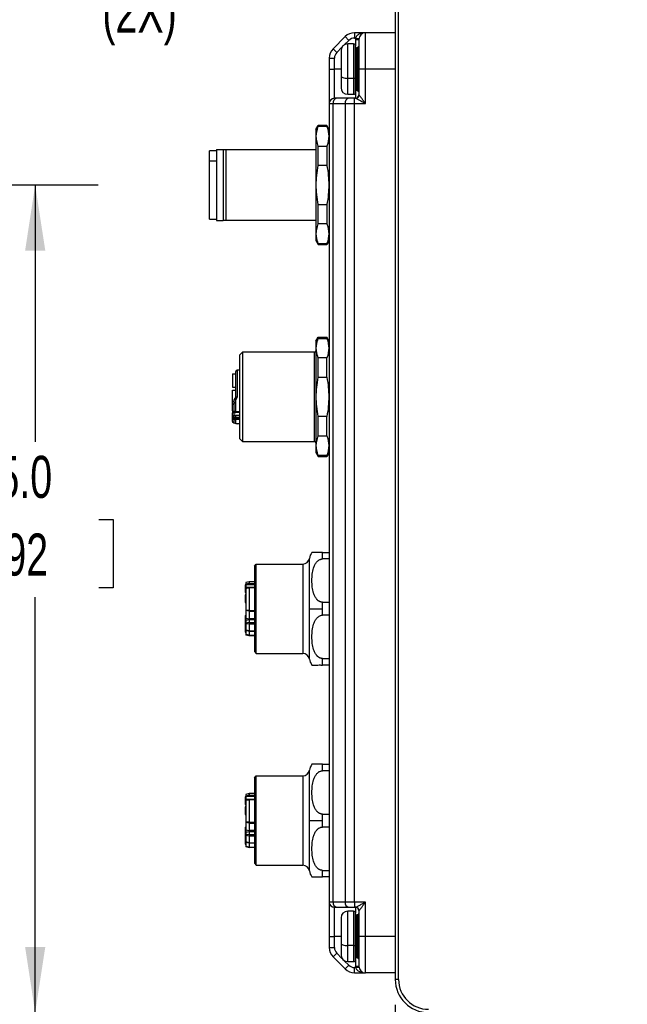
# Model space of a CAD drawing. Header units: millimetres. Extents: x 0 to 838, y 0 to 648.
# Tile 40 of 63: x 478 to 570, y 133 to 282. Entities that reach past the tile are written whole.
import ezdxf

# ---------------------------------------------------------------- set-up
doc = ezdxf.new("R2010")
doc.units = ezdxf.units.MM
doc.header["$LTSCALE"] = 3
doc.layers.add('DIMENSIONS', color=140, linetype='Continuous', lineweight=25)
doc.styles.add('SLDTEXTSTYLE0', font='TXT', dxfattribs={"width": 0.7})
doc.dimstyles.new('SLDDIMSTYLE0', dxfattribs={"dimtxt": 6.474023, "dimasz": 9.906, "dimexe": 0, "dimexo": 0.0625, "dimgap": 1.618506, "dimtad": 0, "dimtih": 1, "dimtoh": 1, "dimdec": 1, "dimrnd": 1e-09, "dimzin": 4, "dimdsep": 46, "dimtxsty": 'SLDTEXTSTYLE0', "dimsah": 1, "dimcen": 0.09, "dimadec": 0, "dimazin": 1, "dimtfac": 1, "dimtdec": 1, "dimtofl": 0, "dimtmove": 0, "dimatfit": 3, "dimfxl": 0, "dimfrac": 2, "dimtolj": 1, "dimtzin": 12, "dimarcsym": 0})
doc.dimstyles.new('SLDDIMSTYLE1', dxfattribs={"dimtxt": 6.474023, "dimasz": 9.906, "dimexe": 0, "dimexo": 0.0625, "dimgap": 1.618506, "dimtad": 0, "dimtih": 1, "dimtoh": 1, "dimdec": 1, "dimrnd": 1e-09, "dimzin": 4, "dimdsep": 46, "dimtxsty": 'SLDTEXTSTYLE0', "dimsah": 1, "dimcen": 0.09, "dimadec": 0, "dimazin": 1, "dimtfac": 1, "dimtdec": 1, "dimtmove": 0, "dimatfit": 0, "dimfxl": 0, "dimfrac": 2, "dimtolj": 1, "dimtzin": 12, "dimarcsym": 0})
doc.dimstyles.new('SLDDIMSTYLE6', dxfattribs={"dimtxt": 6.474023, "dimasz": 9.906, "dimexe": 0, "dimexo": 0.0625, "dimgap": 1.618506, "dimtad": 0, "dimtih": 1, "dimtoh": 1, "dimdec": 1, "dimrnd": 1e-09, "dimzin": 12, "dimdsep": 46, "dimtxsty": 'SLDTEXTSTYLE0', "dimsah": 1, "dimcen": 0, "dimadec": 0, "dimazin": 3, "dimtfac": 1, "dimtdec": 1, "dimtofl": 0, "dimtmove": 0, "dimatfit": 3, "dimfxl": 0, "dimfrac": 2, "dimtolj": 1, "dimtzin": 12, "dimarcsym": 0})

# ---------------------------------------------------------------- blocks, each defined once
blk = doc.blocks.new('_D_13')
at = {"layer": 'DIMENSIONS'}
for p, q in [((376.25, 256.67), (489.59, 256.67)), ((480.06, 256.67), (480.06, 217.86)), ((470.45, 206.12), (468.27, 206.12)), ((468.27, 206.12), (468.27, 195.84)), ((489.68, 206.12), (491.86, 206.12)), ((491.86, 206.12), (491.86, 195.84)), ((468.27, 195.84), (470.45, 195.84)), ((491.86, 195.84), (489.68, 195.84)), ((480.06, 131.67), (480.06, 194.39)), ((384.81, 131.67), (489.59, 131.67))]:
    blk.add_line(p, q, dxfattribs=at)
for points in [[(480.06, 256.67), (478.54, 246.76), (481.59, 246.76)], [(480.06, 131.67), (481.59, 141.57), (478.54, 141.57)]]:
    blk.add_solid(points, dxfattribs=at)
at = {"layer": 'DIMENSIONS', "char_height": 6.35, "attachment_point": 1, "style": 'SLDTEXTSTYLE0'}
for s, insert in [('125.0', (467.75, 215.76)), ('4.92', (470.45, 204.02))]:
    blk.add_mtext(s, dxfattribs=dict(at, insert=insert))
blk = doc.blocks.new('_D_17')
at = {"layer": 'DIMENSIONS'}
for p, q in [((490.03, 320.43), (487.86, 320.43)), ((487.86, 320.43), (487.86, 310.14)), ((509.27, 320.43), (511.45, 320.43)), ((511.45, 320.43), (511.45, 310.14)), ((487.86, 310.14), (490.03, 310.14)), ((511.45, 310.14), (509.27, 310.14)), ((529.76, 300.74), (522.97, 300.74)), ((542.96, 293.12), (529.76, 300.74))]:
    blk.add_line(p, q, dxfattribs=at)
blk.add_solid([(542.96, 293.12), (535.15, 299.39), (533.62, 296.75)], dxfattribs=at)
at = {"layer": 'DIMENSIONS', "char_height": 6.35, "attachment_point": 1, "style": 'SLDTEXTSTYLE0'}
for s, insert in [('%%c', (487.84, 330.07)), ('5.8', (497.61, 330.07)), ('0.23', (490.03, 318.33)), ('FOR M5', (483.19, 306.59)), ('SCREWS', (481.1, 296.3)), ('(2X)', (490.22, 286.01))]:
    blk.add_mtext(s, dxfattribs=dict(at, insert=insert))
blk = doc.blocks.new('_D_18')
at = {"layer": 'DIMENSIONS'}
for p, q in [((534.47, 132.86), (534.47, 94.66)), ((550.47, 112), (550.47, 94.66)), ((490.03, 104.19), (487.86, 104.19)), ((487.86, 104.19), (487.86, 93.9)), ((509.27, 104.19), (511.45, 104.19)), ((511.45, 104.19), (511.45, 93.9)), ((534.47, 104.19), (518.04, 104.19)), ((550.47, 104.19), (569.52, 104.19)), ((487.86, 93.9), (490.03, 93.9)), ((511.45, 93.9), (509.27, 93.9))]:
    blk.add_line(p, q, dxfattribs=at)
for points in [[(534.47, 104.19), (524.57, 105.71), (524.57, 102.66)], [(550.47, 104.19), (560.38, 102.66), (560.38, 105.71)]]:
    blk.add_solid(points, dxfattribs=at)
at = {"layer": 'DIMENSIONS', "char_height": 6.35, "attachment_point": 1, "style": 'SLDTEXTSTYLE0'}
for s, insert in [('16.0', (490.03, 113.82)), ('0.63', (490.03, 102.08))]:
    blk.add_mtext(s, dxfattribs=dict(at, insert=insert))

msp = doc.modelspace()

# ---------------------------------------------------------------- linework, layer by layer
for p, q in [((534.474732, 330.165646), (534.474732, 136.665646)), ((534.974732, 136.665646), (534.974732, 330.165646)), ((528.303159, 279.665646), (528.303159, 278.865646)), ((529.974732, 279.665646), (528.303159, 279.665646)), ((529.974732, 274.165646), (529.974732, 279.665646)), ((534.474732, 279.665646), (529.974732, 279.665646)), ((526.888946, 279.079859), (525.060518, 277.251432)), ((526.7685, 277.828043), (527.454631, 278.514174)), ((526.888946, 279.079859), (527.454631, 278.514174)), ((528.303159, 278.865646), (528.488125, 278.865646)), ((528.474732, 278.665646), (528.974732, 278.665646)), ((528.474732, 278.665646), (528.474732, 277.665646)), ((528.488125, 278.865646), (528.983661, 278.798979)), ((528.974732, 278.665646), (528.974732, 274.165646)), ((525.060518, 277.251432), (525.626204, 276.685747)), ((525.626204, 276.685747), (526.412334, 277.471877)), ((526.274732, 276.965646), (526.274732, 273.143189)), ((528.174732, 277.965646), (527.274732, 277.965646)), ((527.274732, 272.778026), (527.274732, 277.965646)), ((528.174732, 277.965646), (528.174732, 272.778026)), ((528.474732, 272.887575), (528.474732, 277.665646)), ((528.774732, 277.415646), (528.674732, 277.415646)), ((528.674732, 274.165646), (528.674732, 277.415646)), ((528.774732, 277.415646), (528.774732, 274.165646)), ((524.474732, 275.837218), (525.274732, 275.837218)), ((524.474732, 275.837218), (524.474732, 274.165646)), ((525.274732, 274.165646), (525.274732, 275.837218)), ((524.474732, 274.165646), (525.274732, 274.165646)), ((524.474732, 274.165646), (524.474732, 268.965646)), ((525.274732, 269.765646), (525.274732, 274.165646)), ((526.274732, 274.165646), (525.274732, 274.165646)), ((528.674732, 274.165646), (528.474732, 274.165646)), ((528.674732, 274.165646), (528.774732, 274.165646)), ((528.674732, 270.915646), (528.674732, 274.165646)), ((528.974732, 274.165646), (528.774732, 274.165646)), ((528.774732, 274.165646), (528.774732, 270.915646)), ((528.974732, 274.165646), (528.974732, 270.265646)), ((529.974732, 274.165646), (528.974732, 274.165646)), ((529.974732, 268.965646), (529.974732, 274.165646)), ((534.474732, 274.165646), (529.974732, 274.165646)), ((526.274732, 273.143189), (526.274732, 271.365646)), ((528.174732, 272.778026), (527.274732, 272.778026)), ((527.274732, 270.365646), (527.274732, 272.778026)), ((528.174732, 272.778026), (528.174732, 270.365646)), ((528.474732, 270.665646), (528.474732, 272.887575)), ((528.674732, 270.915646), (528.774732, 270.915646)), ((525.626204, 269.765646), (525.274732, 269.765646)), ((527.454631, 269.765646), (525.626204, 269.765646)), ((527.274732, 270.365646), (528.174732, 270.365646)), ((528.303159, 269.765646), (527.454631, 269.765646)), ((528.303159, 268.965646), (528.303159, 269.765646)), ((528.488125, 269.765646), (528.303159, 269.765646)), ((528.474732, 270.665646), (528.474732, 269.765646)), ((528.983661, 270.265646), (528.974732, 270.265646)), ((524.474732, 268.965646), (525.060518, 268.965646)), ((524.474732, 268.965646), (524.474732, 148.365646)), ((525.060518, 268.965646), (526.888946, 268.965646)), ((525.060518, 148.365646), (525.060518, 268.965646)), ((526.888946, 268.965646), (528.303159, 268.965646)), ((526.888946, 268.965646), (526.888946, 148.365646)), ((528.303159, 268.965646), (529.974732, 268.965646)), ((528.303159, 148.365646), (528.303159, 268.965646)), ((522.474732, 265.065646), (522.821142, 265.665646)), ((522.474732, 265.065646), (522.474732, 248.265646)), ((524.128322, 265.665646), (522.821142, 265.665646)), ((522.821142, 265.505881), (522.821142, 265.665646)), ((524.128322, 265.505881), (522.821142, 265.505881)), ((524.128322, 265.665646), (524.128322, 265.505881)), ((524.474732, 265.065646), (524.128322, 265.665646)), ((507.474732, 261.815646), (506.374732, 261.815646)), ((506.374732, 260.307245), (506.374732, 261.815646)), ((507.474732, 262.015646), (508.474732, 262.015646)), ((507.474732, 262.015646), (507.474732, 251.315646)), ((508.474732, 262.015646), (508.474732, 251.315646)), ((508.85001, 262.015646), (508.85001, 251.315646)), ((508.85001, 262.015646), (522.474732, 262.015646)), ((522.821142, 259.623685), (522.821142, 262.547842)), ((522.821142, 262.547842), (524.128322, 262.547842)), ((524.128322, 262.547842), (524.128322, 259.623685)), ((506.374732, 260.307245), (507.474732, 260.307245)), ((506.374732, 251.515646), (506.374732, 260.307245)), ((524.128322, 259.623685), (522.821142, 259.623685)), ((522.821142, 253.707606), (524.128322, 253.707606)), ((522.821142, 250.78345), (522.821142, 253.707606)), ((524.128322, 253.707606), (524.128322, 250.78345)), ((506.374732, 251.515646), (507.474732, 251.515646)), ((507.474732, 251.315646), (508.474732, 251.315646)), ((522.474732, 251.315646), (508.85001, 251.315646)), ((524.128322, 250.78345), (522.821142, 250.78345)), ((522.474732, 248.265646), (522.821142, 247.665646)), ((522.821142, 247.665646), (522.821142, 247.82541)), ((522.821142, 247.82541), (524.128322, 247.82541)), ((522.821142, 247.665646), (524.128322, 247.665646)), ((524.474732, 248.265646), (524.128322, 247.665646)), ((524.128322, 247.82541), (524.128322, 247.665646)), ((522.474732, 233.065646), (522.821142, 233.665646)), ((522.821142, 233.505881), (522.821142, 233.665646)), ((522.821142, 233.665646), (524.128322, 233.665646)), ((522.821142, 233.505881), (524.128322, 233.505881)), ((524.128322, 233.505881), (524.128322, 233.665646)), ((524.474732, 233.065646), (524.128322, 233.665646)), ((522.474732, 233.065646), (522.474732, 216.265646)), ((511.374732, 231.415646), (510.974732, 231.015646)), ((510.974732, 224.665646), (510.974732, 231.015646)), ((522.274732, 231.415646), (511.374732, 231.415646)), ((511.374732, 231.415646), (511.374732, 224.665646)), ((522.274732, 224.665646), (522.274732, 231.415646)), ((522.821142, 227.623685), (522.821142, 230.547842)), ((524.128322, 230.547842), (522.821142, 230.547842)), ((524.128322, 227.623685), (524.128322, 230.547842)), ((509.874732, 228.155072), (510.374732, 228.155072)), ((509.874732, 228.155072), (509.874732, 226.155072)), ((510.374732, 224.665639), (510.374732, 228.515646)), ((510.574732, 228.715646), (510.574732, 224.665646)), ((510.974732, 228.715646), (510.574732, 228.715646)), ((522.821142, 227.623685), (524.128322, 227.623685)), ((509.874732, 226.155072), (510.374732, 226.155072)), ((509.874732, 225.655072), (510.374732, 225.655072)), ((509.874732, 223.655072), (509.874732, 225.655072)), ((510.374732, 224.665646), (510.574732, 224.665646)), ((510.574732, 224.665646), (510.574732, 224.61598)), ((510.974732, 218.315646), (510.974732, 224.665646)), ((511.374732, 224.665646), (511.374732, 217.915646)), ((522.274732, 217.915646), (522.274732, 224.665646)), ((509.874732, 223.655072), (509.878117, 223.655072)), ((509.874732, 223.618432), (509.976301, 223.618432)), ((509.874732, 222.568391), (509.874732, 223.618432)), ((510.074732, 223.564031), (510.074732, 222.459443)), ((510.374732, 222.459443), (510.374732, 224.1952)), ((509.874732, 222.568391), (509.874732, 222.235642)), ((509.874732, 221.695797), (509.874732, 222.235642)), ((509.874732, 221.43702), (509.874732, 221.695797)), ((509.933311, 221.53702), (509.933311, 221.795797)), ((510.374732, 222.459443), (510.074732, 222.459443)), ((510.074732, 222.459443), (510.074732, 222.369485)), ((510.074732, 222.369485), (510.074732, 222.368391)), ((510.974732, 222.369485), (510.074732, 222.369485)), ((510.074732, 222.368391), (510.974732, 222.368391)), ((510.074732, 222.242102), (510.074732, 221.837218)), ((510.374732, 222.242102), (510.074732, 222.242102)), ((510.374732, 221.837218), (510.074732, 221.837218)), ((510.074732, 221.837218), (510.074732, 221.578441)), ((510.374732, 222.459443), (510.974732, 222.459443)), ((510.374732, 222.242102), (510.374732, 222.368391)), ((510.374732, 221.578441), (510.374732, 221.837218)), ((510.974732, 221.837218), (510.374732, 221.837218)), ((522.821142, 218.78345), (522.821142, 221.707606)), ((524.128322, 221.707606), (522.821142, 221.707606)), ((524.128322, 218.78345), (524.128322, 221.707606)), ((509.874732, 220.960805), (509.874732, 221.43702)), ((510.074732, 221.578441), (510.374732, 221.578441)), ((510.074732, 221.578441), (510.074732, 221.416126)), ((510.074732, 221.416126), (510.074732, 221.269299)), ((510.074732, 221.416126), (510.974732, 221.416126)), ((510.074732, 221.269299), (510.374732, 221.269299)), ((510.074732, 221.269299), (510.074732, 220.768346)), ((510.374732, 221.578441), (510.974732, 221.578441)), ((510.974732, 221.269299), (510.374732, 221.269299)), ((510.574732, 220.61595), (510.574732, 220.615646)), ((510.974732, 220.615646), (510.574732, 220.615646)), ((522.821142, 218.78345), (524.128322, 218.78345)), ((510.974732, 218.315646), (511.374732, 217.915646)), ((511.374732, 217.915646), (522.274732, 217.915646)), ((522.474732, 216.265646), (522.821142, 215.665646)), ((522.821142, 215.665646), (522.821142, 215.82541)), ((524.128322, 215.82541), (522.821142, 215.82541)), ((522.821142, 215.665646), (524.128322, 215.665646)), ((524.474732, 216.265646), (524.128322, 215.665646)), ((524.128322, 215.665646), (524.128322, 215.82541)), ((523.474732, 200.183672), (523.474732, 201.165646)), ((523.474732, 201.165646), (524.474732, 201.165646)), ((513.174732, 199.115646), (513.474732, 199.415646)), ((513.474732, 199.415646), (520.508674, 199.415646)), ((513.474732, 185.915646), (513.474732, 199.415646)), ((520.508674, 199.415646), (520.508674, 185.915646)), ((521.49736, 192.665646), (521.49736, 200.265646)), ((524.474732, 200.183672), (523.474732, 200.183672)), ((513.174732, 199.115646), (513.174732, 186.215646)), ((512.374732, 196.740646), (511.874732, 196.606671)), ((511.874732, 196.606671), (511.874732, 196.330488)), ((511.952154, 196.348852), (511.874732, 196.330488)), ((511.874732, 196.330488), (511.874732, 195.924215)), ((511.952154, 196.348852), (513.174732, 196.348852)), ((512.374732, 196.740646), (512.374732, 196.490428)), ((513.174732, 196.740646), (512.374732, 196.740646)), ((512.374732, 196.490428), (513.174732, 196.490428)), ((511.874732, 196.278686), (511.774732, 196.278686)), ((511.774732, 196.278686), (511.774732, 196.067451)), ((511.874732, 196.067451), (511.774732, 196.067451)), ((511.774732, 196.067451), (511.774732, 195.86853)), ((511.874732, 195.86853), (511.774732, 195.86853)), ((511.774732, 195.86853), (511.774732, 195.692882)), ((511.874732, 195.692882), (511.774732, 195.692882)), ((511.774732, 195.692882), (511.774732, 195.516968)), ((511.874732, 195.516968), (511.774732, 195.516968)), ((511.774732, 195.516968), (511.774732, 195.317749)), ((511.774732, 195.317749), (511.874732, 195.317749)), ((511.774732, 195.317749), (511.774732, 195.106961)), ((511.774732, 195.106961), (511.874732, 195.106961)), ((511.874732, 195.924215), (511.874732, 195.763336)), ((511.874732, 195.924215), (513.174732, 195.924215)), ((511.874732, 195.763336), (512.040684, 195.795)), ((511.874732, 195.763336), (511.874732, 192.428426)), ((512.374732, 195.801236), (512.374732, 192.420362)), ((513.174732, 195.801236), (512.374732, 195.801236)), ((513.174732, 195.824289), (512.453277, 195.824289)), ((511.874732, 194.763348), (511.774732, 194.763348)), ((511.774732, 194.763348), (511.774732, 194.693036)), ((511.874732, 194.693036), (511.774732, 194.693036)), ((511.774732, 194.693036), (511.774732, 193.881984)), ((511.874732, 193.881984), (511.774732, 193.881984)), ((511.774732, 193.881984), (511.774732, 193.591473)), ((511.774732, 193.591473), (511.874732, 193.591473)), ((523.474732, 192.665646), (523.474732, 193.647619)), ((523.474732, 193.647619), (524.474732, 193.647619)), ((512.374732, 192.420362), (511.874732, 192.428426)), ((511.874732, 192.428426), (511.874732, 192.385713)), ((512.374732, 192.290979), (511.874732, 192.385713)), ((511.874732, 192.385713), (511.874732, 191.257778)), ((512.374732, 192.420362), (512.374732, 192.290979)), ((512.374732, 192.420362), (513.174732, 192.420362)), ((512.374732, 192.290979), (512.374732, 191.163044)), ((512.374732, 192.290979), (513.174732, 192.290979)), ((521.49736, 185.065646), (521.49736, 192.665646)), ((521.49736, 192.665646), (523.474732, 192.665646)), ((523.474732, 191.683672), (523.474732, 192.665646)), ((511.774732, 191.663348), (511.874732, 191.663348)), ((511.774732, 191.663348), (511.774732, 191.416156)), ((511.774732, 191.416156), (511.874732, 191.416156)), ((511.774732, 191.416156), (511.774732, 191.341998)), ((511.774732, 191.341998), (511.874732, 191.341998)), ((511.774732, 191.341998), (511.774732, 191.094806)), ((511.774732, 191.094806), (511.874732, 191.094806)), ((511.774732, 191.094806), (511.774732, 190.427386)), ((511.774732, 190.427386), (511.874732, 190.427386)), ((511.774732, 190.366529), (511.774732, 189.116529)), ((511.774732, 190.366529), (511.874732, 190.366529)), ((511.874732, 191.257778), (512.374732, 191.163044)), ((511.874732, 191.257778), (511.874732, 190.926888)), ((511.874732, 190.926888), (512.374732, 191.021622)), ((511.874732, 190.926888), (511.874732, 190.491482)), ((512.374732, 190.586216), (511.874732, 190.491482)), ((511.874732, 190.491482), (511.874732, 190.406954)), ((512.374732, 190.330171), (511.874732, 190.406954)), ((511.874732, 190.406954), (511.874732, 189.436095)), ((512.374732, 191.163044), (512.374732, 191.021622)), ((513.174732, 191.163044), (512.374732, 191.163044)), ((512.374732, 191.021622), (512.374732, 190.586216)), ((512.374732, 191.021622), (513.174732, 191.021622)), ((512.374732, 190.586216), (512.374732, 190.330171)), ((512.374732, 190.586216), (513.174732, 190.586216)), ((524.474732, 191.683672), (523.474732, 191.683672)), ((511.774732, 189.116529), (511.874732, 189.116529)), ((512.374732, 189.326307), (511.874732, 189.436095)), ((511.874732, 189.436095), (511.874732, 189.424176)), ((511.874732, 189.424176), (512.374732, 189.290201)), ((511.874732, 189.424176), (511.874732, 188.750985)), ((512.374732, 190.330171), (512.374732, 189.326307)), ((513.174732, 190.330171), (512.374732, 190.330171)), ((512.374732, 189.326307), (512.374732, 189.290201)), ((512.374732, 189.326307), (513.174732, 189.326307)), ((512.374732, 189.290201), (513.174732, 189.290201)), ((512.374732, 189.290201), (512.374732, 188.65625)), ((512.374732, 188.65625), (511.874732, 188.750985)), ((511.874732, 188.750985), (511.874732, 188.731766)), ((511.874732, 188.731766), (512.374732, 188.598034)), ((511.874732, 188.731766), (511.874732, 188.72462)), ((512.374732, 188.590646), (511.874732, 188.72462)), ((512.374732, 188.65625), (512.374732, 188.598034)), ((512.374732, 188.65625), (513.174732, 188.65625)), ((512.374732, 188.598034), (512.374732, 188.590646)), ((513.174732, 188.598034), (512.374732, 188.598034)), ((513.174732, 188.590646), (512.374732, 188.590646)), ((513.174732, 186.215646), (513.474732, 185.915646)), ((513.474732, 185.915646), (520.508674, 185.915646)), ((523.474732, 184.165646), (523.474732, 185.147619)), ((523.474732, 185.147619), (524.474732, 185.147619)), ((524.474732, 184.165646), (523.474732, 184.165646)), ((521.49736, 160.665646), (521.49736, 168.265646)), ((523.474732, 168.183672), (523.474732, 169.165646)), ((523.474732, 169.165646), (524.474732, 169.165646)), ((524.474732, 168.183672), (523.474732, 168.183672)), ((513.174732, 167.115646), (513.474732, 167.415646)), ((513.174732, 167.115646), (513.174732, 154.215646)), ((513.474732, 167.415646), (520.508674, 167.415646)), ((513.474732, 153.915646), (513.474732, 167.415646)), ((520.508674, 167.415646), (520.508674, 153.915646)), ((511.874732, 164.278686), (511.774732, 164.278686)), ((511.774732, 164.278686), (511.774732, 164.067451)), ((511.874732, 164.067451), (511.774732, 164.067451)), ((511.774732, 164.067451), (511.774732, 163.86853)), ((511.874732, 163.86853), (511.774732, 163.86853)), ((511.774732, 163.86853), (511.774732, 163.692882)), ((511.874732, 163.692882), (511.774732, 163.692882)), ((511.774732, 163.692882), (511.774732, 163.516968)), ((512.374732, 164.740646), (511.874732, 164.606671)), ((511.874732, 164.606671), (511.874732, 164.330488)), ((511.952154, 164.348852), (511.874732, 164.330488)), ((511.874732, 164.330488), (511.874732, 163.924215)), ((511.874732, 163.924215), (511.874732, 163.762825)), ((511.874732, 163.924215), (513.174732, 163.924215)), ((511.874732, 163.763336), (512.040684, 163.795)), ((511.874732, 163.763336), (511.874732, 160.428426)), ((511.952154, 164.348852), (513.174732, 164.348852)), ((512.374732, 164.740646), (512.374732, 164.490428)), ((513.174732, 164.740646), (512.374732, 164.740646)), ((512.374732, 164.490428), (513.174732, 164.490428)), ((512.374732, 163.801236), (512.374732, 160.420362)), ((513.174732, 163.801236), (512.374732, 163.801236)), ((513.174732, 163.824289), (512.453277, 163.824289)), ((511.874732, 163.516968), (511.774732, 163.516968)), ((511.774732, 163.516968), (511.774732, 163.317749)), ((511.774732, 163.317749), (511.874732, 163.317749)), ((511.774732, 163.317749), (511.774732, 163.106961)), ((511.774732, 163.106961), (511.874732, 163.106961)), ((511.874732, 162.763348), (511.774732, 162.763348)), ((511.774732, 162.763348), (511.774732, 162.693036)), ((511.874732, 162.693036), (511.774732, 162.693036)), ((511.774732, 162.693036), (511.774732, 161.881984)), ((511.874732, 161.881984), (511.774732, 161.881984)), ((511.774732, 161.881984), (511.774732, 161.591473)), ((511.774732, 161.591473), (511.874732, 161.591473)), ((521.49736, 153.065646), (521.49736, 160.665646)), ((521.49736, 160.665646), (523.474732, 160.665646)), ((523.474732, 160.665646), (523.474732, 161.647619)), ((523.474732, 161.647619), (524.474732, 161.647619)), ((523.474732, 159.683672), (523.474732, 160.665646)), ((511.774732, 159.663348), (511.874732, 159.663348)), ((511.774732, 159.663348), (511.774732, 159.416156)), ((511.774732, 159.416156), (511.874732, 159.416156)), ((511.774732, 159.416156), (511.774732, 159.341998)), ((511.774732, 159.341998), (511.874732, 159.341998)), ((511.774732, 159.341998), (511.774732, 159.094806)), ((512.374732, 160.420362), (511.874732, 160.428426)), ((511.874732, 160.428426), (511.874732, 160.385713)), ((512.374732, 160.290979), (511.874732, 160.385713)), ((511.874732, 160.385713), (511.874732, 159.257778)), ((511.874732, 159.257778), (512.374732, 159.163044)), ((511.874732, 159.257778), (511.874732, 158.926888)), ((512.374732, 160.420362), (512.374732, 160.290979)), ((512.374732, 160.420362), (513.174732, 160.420362)), ((512.374732, 160.290979), (512.374732, 159.163044)), ((512.374732, 160.290979), (513.174732, 160.290979)), ((512.374732, 159.163044), (512.374732, 159.021622)), ((513.174732, 159.163044), (512.374732, 159.163044)), ((524.474732, 159.683672), (523.474732, 159.683672)), ((511.774732, 159.094806), (511.874732, 159.094806)), ((511.774732, 159.094806), (511.774732, 158.427386)), ((511.774732, 158.427386), (511.874732, 158.427386)), ((511.774732, 158.366529), (511.774732, 157.116529)), ((511.774732, 158.366529), (511.874732, 158.366529)), ((511.874732, 158.926888), (512.374732, 159.021622)), ((511.874732, 158.926888), (511.874732, 158.491482)), ((512.374732, 158.586216), (511.874732, 158.491482)), ((511.874732, 158.491482), (511.874732, 158.406954)), ((512.374732, 158.330171), (511.874732, 158.406954)), ((511.874732, 158.406954), (511.874732, 157.436095)), ((512.374732, 159.021622), (512.374732, 158.586216)), ((512.374732, 159.021622), (513.174732, 159.021622)), ((512.374732, 158.586216), (512.374732, 158.330171)), ((512.374732, 158.586216), (513.174732, 158.586216)), ((512.374732, 158.330171), (512.374732, 157.326307)), ((513.174732, 158.330171), (512.374732, 158.330171)), ((511.774732, 157.116529), (511.874732, 157.116529)), ((512.374732, 157.326307), (511.874732, 157.436095)), ((511.874732, 157.436095), (511.874732, 157.424176)), ((511.874732, 157.424176), (512.374732, 157.290201)), ((511.874732, 157.424176), (511.874732, 156.750985)), ((512.374732, 156.65625), (511.874732, 156.750985)), ((511.874732, 156.750985), (511.874732, 156.731766)), ((511.874732, 156.731766), (512.374732, 156.598034)), ((511.874732, 156.731766), (511.874732, 156.72462)), ((512.374732, 156.590646), (511.874732, 156.72462)), ((512.374732, 157.326307), (512.374732, 157.290201)), ((512.374732, 157.326307), (513.174732, 157.326307)), ((512.374732, 157.290201), (513.174732, 157.290201)), ((512.374732, 157.290201), (512.374732, 156.65625)), ((512.374732, 156.65625), (512.374732, 156.598034)), ((512.374732, 156.65625), (513.174732, 156.65625)), ((512.374732, 156.598034), (512.374732, 156.590646)), ((513.174732, 156.598034), (512.374732, 156.598034)), ((513.174732, 156.590646), (512.374732, 156.590646)), ((513.174732, 154.215646), (513.474732, 153.915646)), ((513.474732, 153.915646), (520.508674, 153.915646)), ((523.474732, 152.165646), (523.474732, 153.147619)), ((523.474732, 153.147619), (524.474732, 153.147619)), ((524.474732, 152.165646), (523.474732, 152.165646)), ((525.060518, 148.365646), (524.474732, 148.365646)), ((524.474732, 148.365646), (524.474732, 143.165646)), ((526.888946, 148.365646), (525.060518, 148.365646)), ((525.274732, 147.565646), (525.626204, 147.565646)), ((525.274732, 143.165646), (525.274732, 147.565646)), ((525.626204, 147.565646), (527.454631, 147.565646)), ((528.303159, 148.365646), (526.888946, 148.365646)), ((527.454631, 147.565646), (528.303159, 147.565646)), ((529.974732, 148.365646), (528.303159, 148.365646)), ((528.303159, 148.365646), (528.303159, 147.565646)), ((528.303159, 147.565646), (528.488125, 147.565646)), ((528.474732, 147.565646), (528.474732, 146.665646)), ((529.974732, 143.165646), (529.974732, 148.365646)), ((526.274732, 145.965646), (526.274732, 142.143189)), ((528.174732, 146.965646), (527.274732, 146.965646)), ((527.274732, 141.778026), (527.274732, 146.965646)), ((528.174732, 146.965646), (528.174732, 141.778026)), ((528.474732, 141.887575), (528.474732, 146.665646)), ((528.774732, 146.415646), (528.674732, 146.415646)), ((528.674732, 143.165646), (528.674732, 146.415646)), ((528.774732, 146.415646), (528.774732, 143.165646)), ((528.974732, 147.065646), (528.974732, 143.165646)), ((528.974732, 147.065646), (528.983661, 147.065646)), ((524.474732, 143.165646), (525.274732, 143.165646)), ((524.474732, 143.165646), (524.474732, 141.494073)), ((525.274732, 141.494073), (525.274732, 143.165646)), ((526.274732, 143.165646), (525.274732, 143.165646)), ((528.674732, 143.165646), (528.474732, 143.165646)), ((528.674732, 143.165646), (528.774732, 143.165646)), ((528.674732, 139.915646), (528.674732, 143.165646)), ((528.774732, 143.165646), (528.974732, 143.165646)), ((528.774732, 143.165646), (528.774732, 139.915646)), ((529.974732, 143.165646), (528.974732, 143.165646)), ((528.974732, 143.165646), (528.974732, 138.665646)), ((534.474732, 143.165646), (529.974732, 143.165646)), ((529.974732, 137.665646), (529.974732, 143.165646)), ((524.474732, 141.494073), (525.274732, 141.494073)), ((526.274732, 142.143189), (526.274732, 140.365646)), ((528.174732, 141.778026), (527.274732, 141.778026)), ((527.274732, 139.365646), (527.274732, 141.778026)), ((528.174732, 141.778026), (528.174732, 139.365646)), ((528.474732, 139.665646), (528.474732, 141.887575)), ((525.060518, 140.079859), (525.626204, 140.645545)), ((525.060518, 140.079859), (526.888946, 138.251432)), ((526.412334, 139.859414), (525.626204, 140.645545)), ((528.674732, 139.915646), (528.774732, 139.915646)), ((527.454631, 138.817117), (526.7685, 139.503248)), ((526.888946, 138.251432), (527.454631, 138.817117)), ((527.274732, 139.365646), (528.174732, 139.365646)), ((528.303159, 137.665646), (528.303159, 138.465646)), ((528.488125, 138.465646), (528.303159, 138.465646)), ((528.474732, 139.665646), (528.474732, 138.665646)), ((528.474732, 138.665646), (528.974732, 138.665646)), ((528.488125, 138.465646), (528.983661, 138.532312)), ((528.303159, 137.665646), (529.974732, 137.665646)), ((534.474732, 137.665646), (529.974732, 137.665646)), ((534.974732, 136.665646), (534.474732, 136.665646))]:
    msp.add_line(p, q)
at = {"flags": 128}
for points in [[(526.274732, 273.143189), (526.293947, 273.071949), (526.350852, 273.003447), (526.443262, 272.940315), (526.567625, 272.88498), (526.719162, 272.839567), (526.892049, 272.805822), (527.079642, 272.785043), (527.274732, 272.778026)], [(528.174732, 272.778026), (528.233259, 272.780131), (528.289537, 272.786365), (528.341403, 272.796488), (528.386864, 272.810112), (528.424173, 272.826713), (528.451896, 272.845652), (528.468968, 272.866203), (528.474732, 272.887575)], [(510.574732, 224.61598), (510.549685, 224.563282), (510.524643, 224.510598), (510.499613, 224.457936), (510.474595, 224.405302), (510.449595, 224.352704), (510.424616, 224.30015), (510.39966, 224.247646), (510.374732, 224.1952)], [(509.874732, 222.568391), (509.878575, 222.547136), (509.889956, 222.526698), (509.908438, 222.507862), (509.933311, 222.491353), (509.963618, 222.477804), (509.998195, 222.467736), (510.035714, 222.461536), (510.074732, 222.459443)], [(510.374732, 220.643062), (510.374732, 220.676715), (510.374732, 220.723534), (510.374732, 220.783364), (510.374732, 220.856007), (510.374732, 220.941223), (510.374732, 221.038732), (510.374732, 221.148211), (510.374732, 221.269299)], [(526.274732, 142.143189), (526.293947, 142.071949), (526.350852, 142.003447), (526.443262, 141.940315), (526.567625, 141.88498), (526.719162, 141.839567), (526.892049, 141.805822), (527.079642, 141.785043), (527.274732, 141.778026)], [(528.174732, 141.778026), (528.233259, 141.780131), (528.289537, 141.786365), (528.341403, 141.796488), (528.386864, 141.810112), (528.424173, 141.826713), (528.451896, 141.845652), (528.468968, 141.866203), (528.474732, 141.887575)]]:
    msp.add_lwpolyline(points, dxfattribs=at)
for centre, radius, start, end in [((528.303159, 277.665646), 2, 90, 135), ((529.974732, 278.665646), 1, 90, 180), ((528.303159, 277.665646), 1.2, 90, 135), ((529.974732, 278.665646), 1.5, 172.33774434, 180), ((526.474732, 275.837218), 2, 135, 180), ((526.474732, 275.837218), 1.2, 135, 180), ((527.274732, 276.965646), 1, 90, 180), ((528.174732, 277.665646), 0.3, 0, 90), ((528.674732, 277.215646), 0.2, 90, 180), ((528.774732, 277.615646), 0.2, 270, 0), ((527.274732, 271.365646), 1, 180, 270), ((528.674732, 271.115646), 0.2, 180, 270), ((528.774732, 270.715646), 0.2, 0, 90), ((525.274732, 268.965646), 0.8, 90, 180), ((525.767625, 269.065646), 0.714143, 101.42175366, 188.04946698), ((527.596052, 269.065646), 0.714143, 101.42175366, 188.04946698), ((528.174732, 270.665646), 0.3, 270, 0), ((528.474732, 270.265646), 0.5, 270, 0), ((528.485883, 270.263423), 0.497783, 270.2580874, 0.25578298), ((522.274732, 231.615646), 0.2, 270, 0), ((510.574732, 228.515646), 0.2, 90, 180), ((510.074732, 223.618432), 0.2, 166.71747441, 180), ((510.028431, 223.788653), 0.229344, 227.91986171, 281.64710811), ((510.074732, 223.618432), 0.2, 153.43494872, 166.71747441), ((510.074732, 222.568391), 0.2, 180, 270), ((510.024784, 220.689304), 1.553601, 88.15763939, 95.54246484), ((509.999809, 221.689686), 0.125226, 122.07471744, 177.20289575), ((510.070411, 221.589839), 0.247417, 88.99928983, 123.65061005), ((509.999809, 221.430909), 0.125226, 122.07471767, 177.20289562), ((510.059895, 221.454713), 0.186006, 185.45815941, 274.5751752), ((510.071033, 220.964649), 0.196338, 181.12190365, 271.0795986), ((510.070411, 221.331062), 0.247417, 88.99928991, 123.65060995), ((510.599854, 221.552524), 0.936911, 256.09683885, 268.46350667), ((522.274732, 217.715646), 0.2, 0, 90), ((523.474732, 199.965646), 2, 143.07158421, 171.37307344), ((520.508674, 200.415646), 1, 270, 351.37307344), ((520.508674, 184.915646), 1, 8.62692656, 90), ((523.474732, 185.365646), 2, 188.62692656, 216.91916691), ((520.508674, 168.415646), 1, 270, 351.37307344), ((523.474732, 167.965646), 2, 143.07158421, 171.37307344), ((520.508674, 152.915646), 1, 8.62692656, 90), ((523.474732, 153.365646), 2, 188.62692656, 216.91916691), ((525.274732, 148.365646), 0.8, 180, 270), ((525.767625, 148.265646), 0.714143, 171.95053302, 258.57824634), ((527.596052, 148.265646), 0.714143, 171.95053302, 258.57824634), ((528.474732, 147.065646), 0.5, 0, 90), ((528.485883, 147.067868), 0.497783, 359.74421702, 89.7419126), ((527.274732, 145.965646), 1, 90, 180), ((528.174732, 146.665646), 0.3, 0, 90), ((528.674732, 146.215646), 0.2, 90, 180), ((528.774732, 146.615646), 0.2, 270, 0), ((526.474732, 141.494073), 2, 180, 225), ((526.474732, 141.494073), 1.2, 180, 225), ((527.274732, 140.365646), 1, 180, 270), ((528.674732, 140.115646), 0.2, 180, 270), ((528.774732, 139.715646), 0.2, 0, 90), ((528.303159, 139.665646), 1.2, 225, 270), ((528.174732, 139.665646), 0.3, 270, 0), ((529.974732, 138.665646), 1.5, 180, 187.66225566), ((529.974732, 138.665646), 1, 180, 270), ((528.303159, 139.665646), 2, 225, 270), ((539.474732, 136.665646), 5, 180, 270), ((539.474732, 136.665646), 4.5, 180, 270)]:
    msp.add_arc(centre, radius, start, end)
for points, knots in [([(529.581213, 279.584057), (529.406115, 279.564384), (529.088132, 279.528658), (528.747144, 279.295142), (528.554195, 279.066639), (528.509014, 278.929193), (528.488125, 278.865646)], [0, 0, 0, 0, 0.3949203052, 0.7171841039, 0.8692420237, 1, 1, 1, 1]), ([(528.488125, 269.765646), (528.517123, 269.765646), (528.593108, 269.73229), (528.748116, 269.654028), (528.806915, 269.623054), (528.931242, 269.556081), (528.99739, 269.519764), (529.206308, 269.403774), (529.354211, 269.320073), (529.659188, 269.146424), (529.817772, 269.055567), (529.974732, 268.965646)], [0, 0, 0, 0, 0.25, 0.25, 0.375, 0.375, 0.5, 0.5, 0.75, 0.75, 1, 1, 1, 1]), ([(529.974732, 268.965646), (529.870093, 269.111766), (529.76437, 269.259411), (529.561051, 269.54159), (529.46245, 269.677605), (529.323171, 269.866087), (529.279072, 269.925103), (529.196187, 270.033934), (529.156988, 270.084268), (529.053649, 270.211442), (529.002991, 270.265645), (528.983661, 270.265646)], [0, 0, 0, 0, 0.25, 0.25, 0.5, 0.5, 0.625, 0.625, 0.75, 0.75, 1, 1, 1, 1]), ([(522.821142, 262.547842), (522.623032, 263.069849), (522.532467, 263.547941), (522.532467, 264.505782), (522.623032, 264.983874), (522.821142, 265.505881)], [0, 0, 0, 0, 0.5, 0.5, 1, 1, 1, 1]), ([(524.128322, 265.505881), (524.326432, 264.983874), (524.416997, 264.505782), (524.416997, 263.547941), (524.326432, 263.069849), (524.128322, 262.547842)], [0, 0, 0, 0, 0.5, 0.5, 1, 1, 1, 1]), ([(508.474732, 262.015646), (508.474732, 262.015646), (508.505544, 262.015646), (508.628792, 262.015646), (508.721174, 262.015646), (508.85001, 262.015646)], [0, 0, 0, 0, 0.5, 0.5, 1, 1, 1, 1]), ([(522.821142, 253.707606), (522.623032, 254.75162), (522.532467, 255.707804), (522.532467, 257.623487), (522.623032, 258.579671), (522.821142, 259.623685)], [0, 0, 0, 0, 0.5, 0.5, 1, 1, 1, 1]), ([(524.128322, 259.623685), (524.326432, 258.579671), (524.416997, 257.623487), (524.416997, 255.707804), (524.326432, 254.75162), (524.128322, 253.707606)], [0, 0, 0, 0, 0.5, 0.5, 1, 1, 1, 1]), ([(508.85001, 251.315646), (508.721174, 251.315646), (508.628792, 251.315646), (508.505544, 251.315646), (508.474732, 251.315646), (508.474732, 251.315646)], [0, 0, 0, 0, 0.5, 0.5, 1, 1, 1, 1]), ([(522.821142, 247.82541), (522.623032, 248.347417), (522.532467, 248.825509), (522.532467, 249.78335), (522.623032, 250.261442), (522.821142, 250.78345)], [0, 0, 0, 0, 0.5, 0.5, 1, 1, 1, 1]), ([(524.128322, 250.78345), (524.326432, 250.261442), (524.416997, 249.78335), (524.416997, 248.825509), (524.326432, 248.347417), (524.128322, 247.82541)], [0, 0, 0, 0, 0.5, 0.5, 1, 1, 1, 1]), ([(522.821142, 230.547842), (522.623032, 231.069849), (522.532467, 231.547941), (522.532467, 232.505782), (522.623032, 232.983874), (522.821142, 233.505881)], [0, 0, 0, 0, 0.5, 0.5, 1, 1, 1, 1]), ([(524.128322, 233.505881), (524.326432, 232.983874), (524.416997, 232.505782), (524.416997, 231.547941), (524.326432, 231.069849), (524.128322, 230.547842)], [0, 0, 0, 0, 0.5, 0.5, 1, 1, 1, 1]), ([(522.821142, 221.707606), (522.623032, 222.75162), (522.532467, 223.707804), (522.532467, 225.623487), (522.623032, 226.579671), (522.821142, 227.623685)], [0, 0, 0, 0, 0.5, 0.5, 1, 1, 1, 1]), ([(524.128322, 227.623685), (524.326432, 226.579671), (524.416997, 225.623487), (524.416997, 223.707804), (524.326432, 222.75162), (524.128322, 221.707606)], [0, 0, 0, 0, 0.5, 0.5, 1, 1, 1, 1]), ([(510.574734, 224.615982), (510.561575, 224.618507), (510.534393, 224.623723), (510.482954, 224.636631), (510.427181, 224.652292), (510.391679, 224.659758), (510.376937, 224.664469), (510.375491, 224.665236), (510.374732, 224.665639)], [0, 0, 0, 0, 0.126413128, 0.2611350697, 0.5204249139, 0.7637071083, 0.8759565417, 1, 1, 1, 1]), ([(522.821142, 215.82541), (522.623032, 216.347417), (522.532467, 216.825509), (522.532467, 217.78335), (522.623032, 218.261442), (522.821142, 218.78345)], [0, 0, 0, 0, 0.5, 0.5, 1, 1, 1, 1]), ([(524.128322, 218.78345), (524.326432, 218.261442), (524.416997, 217.78335), (524.416997, 216.825509), (524.326432, 216.347417), (524.128322, 215.82541)], [0, 0, 0, 0, 0.5, 0.5, 1, 1, 1, 1]), ([(523.474732, 201.165646), (523.390702, 201.165456), (523.219585, 201.16507), (522.880114, 201.164251), (522.427665, 201.166574), (521.952766, 201.165024), (521.907084, 201.165397), (521.876706, 201.165646)], [0, 0, 0, 0, 0.0568745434, 0.1158182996, 0.252357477, 0.5028250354, 1, 1, 1, 1]), ([(523.474732, 193.647619), (523.444149, 193.648423), (523.383082, 193.650028), (523.292406, 193.663192), (523.203302, 193.684229), (523.11595, 193.713842), (523.030507, 193.751736), (522.947108, 193.797862), (522.865864, 193.852078), (522.786869, 193.91425), (522.710199, 193.984223), (522.635928, 194.061846), (522.486063, 194.239229), (522.292949, 194.555854), (522.064659, 195.154923), (521.906597, 195.950101), (521.858214, 196.91809), (521.906907, 197.879952), (522.065445, 198.680264), (522.294416, 199.277925), (522.503204, 199.619773), (522.694803, 199.835483), (522.836238, 199.960003), (522.985754, 200.058694), (523.142875, 200.129907), (523.306771, 200.175283), (523.418902, 200.180884), (523.474732, 200.183672)], [0, 0, 0, 0, 0.01034533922, 0.02065700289, 0.03103376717, 0.04157160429, 0.05236081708, 0.06348388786, 0.07501417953, 0.08701544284, 0.09954196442, 0.11263914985, 0.12634435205, 0.18536532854, 0.25162786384, 0.37197163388, 0.50021632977, 0.62849264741, 0.74889778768, 0.81515060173, 0.87420553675, 0.89874800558, 0.92136810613, 0.94235871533, 0.962115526, 0.9811372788, 1, 1, 1, 1]), ([(512.374732, 196.490428), (512.373835, 196.488985), (512.371699, 196.485551), (512.359322, 196.479409), (512.341734, 196.471732), (512.316883, 196.462095), (512.285357, 196.450445), (512.246836, 196.436758), (512.201391, 196.421167), (512.148981, 196.403936), (512.089604, 196.385554), (512.023271, 196.366455), (511.976606, 196.354905), (511.952154, 196.348852)], [0, 0, 0, 0, 0.0247712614, 0.0589387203, 0.1056447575, 0.1661073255, 0.2408750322, 0.3302333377, 0.4343477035, 0.5533219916, 0.6872254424, 0.8361064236, 1, 1, 1, 1]), ([(512.040684, 195.795), (512.075881, 195.801667), (512.142267, 195.814241), (512.233212, 195.825097), (512.310835, 195.825275), (512.354408, 195.808882), (512.374732, 195.801236)], [0, 0, 0, 0, 0.2989030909, 0.5637714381, 0.7965272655, 1, 1, 1, 1]), ([(523.474732, 185.147619), (523.444149, 185.148448), (523.383082, 185.150105), (523.292406, 185.16355), (523.203302, 185.184874), (523.11595, 185.214721), (523.030507, 185.252741), (522.947108, 185.298857), (522.865864, 185.352932), (522.786869, 185.414862), (522.710199, 185.484547), (522.635928, 185.561908), (522.486063, 185.739119), (522.292949, 186.056509), (522.064659, 186.654075), (521.906597, 187.454244), (521.858214, 188.415951), (521.906907, 189.384103), (522.065445, 190.179406), (522.294416, 190.778599), (522.503204, 191.119541), (522.694803, 191.335731), (522.836238, 191.460836), (522.985754, 191.559777), (523.142875, 191.630782), (523.306771, 191.675538), (523.418902, 191.680969), (523.474732, 191.683672)], [0, 0, 0, 0, 0.0103453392, 0.0206570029, 0.0310337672, 0.0415716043, 0.0523608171, 0.0634838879, 0.0750141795, 0.0870154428, 0.0995419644, 0.1126391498, 0.1263443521, 0.1853653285, 0.2516278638, 0.3719716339, 0.5002163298, 0.6284926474, 0.7488977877, 0.8151506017, 0.8742055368, 0.8987480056, 0.9213681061, 0.9423587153, 0.962115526, 0.9811372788, 1, 1, 1, 1]), ([(521.876795, 184.165646), (521.876106, 184.165646), (521.791995, 184.165644), (521.981244, 184.166339), (522.428795, 184.164698), (522.882779, 184.167061), (523.220611, 184.166219), (523.391025, 184.165834), (523.474732, 184.165646)], [0, 0, 0, 0, 0.0041024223, 0.5006431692, 0.7492574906, 0.884835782, 0.9434318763, 1, 1, 1, 1]), ([(523.474732, 161.647619), (523.444149, 161.648423), (523.383082, 161.650028), (523.292406, 161.663192), (523.203302, 161.684229), (523.11595, 161.713842), (523.030507, 161.751736), (522.947108, 161.797862), (522.865864, 161.852078), (522.786869, 161.91425), (522.710199, 161.984223), (522.635928, 162.061846), (522.486063, 162.239229), (522.292949, 162.555854), (522.064659, 163.154923), (521.906597, 163.950101), (521.858214, 164.91809), (521.906907, 165.879952), (522.065445, 166.680264), (522.294416, 167.277925), (522.503204, 167.619773), (522.694803, 167.835483), (522.836238, 167.960003), (522.985754, 168.058694), (523.142875, 168.129907), (523.306771, 168.175283), (523.418902, 168.180884), (523.474732, 168.183672)], [0, 0, 0, 0, 0.0103453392, 0.0206570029, 0.0310337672, 0.0415716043, 0.0523608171, 0.0634838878, 0.0750141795, 0.0870154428, 0.0995419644, 0.1126391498, 0.126344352, 0.1853653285, 0.2516278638, 0.3719716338, 0.5002163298, 0.6284926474, 0.7488977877, 0.8151506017, 0.8742055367, 0.8987480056, 0.9213681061, 0.9423587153, 0.962115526, 0.9811372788, 1, 1, 1, 1]), ([(523.474732, 169.165646), (523.390702, 169.165456), (523.219585, 169.16507), (522.880114, 169.164251), (522.427665, 169.166574), (521.952766, 169.165024), (521.907084, 169.165397), (521.876706, 169.165646)], [0, 0, 0, 0, 0.0568745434, 0.1158182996, 0.252357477, 0.5028250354, 1, 1, 1, 1]), ([(512.374732, 164.490428), (512.373835, 164.488985), (512.371699, 164.485551), (512.359322, 164.479409), (512.341734, 164.471732), (512.316883, 164.462095), (512.285357, 164.450445), (512.246836, 164.436758), (512.201391, 164.421167), (512.148981, 164.403936), (512.089604, 164.385554), (512.023271, 164.366455), (511.976606, 164.354905), (511.952154, 164.348852)], [0, 0, 0, 0, 0.02477126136, 0.05893872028, 0.10564475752, 0.16610732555, 0.24087503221, 0.33023333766, 0.43434770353, 0.55332199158, 0.68722544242, 0.83610642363, 1, 1, 1, 1]), ([(512.040684, 163.795), (512.075881, 163.801667), (512.142267, 163.814241), (512.233212, 163.825097), (512.310835, 163.825275), (512.354408, 163.808882), (512.374732, 163.801236)], [0, 0, 0, 0, 0.2989030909, 0.5637714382, 0.7965272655, 1, 1, 1, 1]), ([(523.474732, 153.147619), (523.444149, 153.148448), (523.383082, 153.150105), (523.292406, 153.16355), (523.203302, 153.184874), (523.11595, 153.214721), (523.030507, 153.252741), (522.947108, 153.298857), (522.865864, 153.352932), (522.786869, 153.414862), (522.710199, 153.484547), (522.635928, 153.561908), (522.486063, 153.739119), (522.292949, 154.056509), (522.064659, 154.654075), (521.906597, 155.454244), (521.858214, 156.415951), (521.906907, 157.384103), (522.065445, 158.179406), (522.294416, 158.778599), (522.503204, 159.119541), (522.694803, 159.335731), (522.836238, 159.460836), (522.985754, 159.559777), (523.142875, 159.630782), (523.306771, 159.675538), (523.418902, 159.680969), (523.474732, 159.683672)], [0, 0, 0, 0, 0.0103453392, 0.0206570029, 0.0310337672, 0.0415716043, 0.0523608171, 0.0634838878, 0.0750141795, 0.0870154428, 0.0995419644, 0.1126391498, 0.126344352, 0.1853653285, 0.2516278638, 0.3719716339, 0.5002163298, 0.6284926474, 0.7488977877, 0.8151506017, 0.8742055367, 0.8987480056, 0.9213681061, 0.9423587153, 0.962115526, 0.9811372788, 1, 1, 1, 1]), ([(521.876795, 152.165646), (521.876106, 152.165646), (521.791995, 152.165644), (521.981244, 152.166339), (522.428795, 152.164698), (522.882779, 152.167061), (523.220611, 152.166219), (523.391025, 152.165834), (523.474732, 152.165646)], [0, 0, 0, 0, 0.0041024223, 0.5006431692, 0.7492574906, 0.884835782, 0.9434318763, 1, 1, 1, 1]), ([(529.974732, 148.365646), (529.817772, 148.275724), (529.659188, 148.184867), (529.354211, 148.011218), (529.206308, 147.927517), (528.99739, 147.811527), (528.931242, 147.77521), (528.806915, 147.708237), (528.748116, 147.677263), (528.593108, 147.599001), (528.517123, 147.565646), (528.488125, 147.565646)], [0, 0, 0, 0, 0.25, 0.25, 0.5, 0.5, 0.625, 0.625, 0.75, 0.75, 1, 1, 1, 1]), ([(528.983661, 147.065646), (529.002991, 147.065646), (529.053649, 147.119849), (529.156988, 147.247023), (529.196187, 147.297357), (529.279072, 147.406188), (529.323171, 147.465204), (529.46245, 147.653686), (529.561051, 147.789701), (529.76437, 148.07188), (529.870093, 148.219525), (529.974732, 148.365646)], [0, 0, 0, 0, 0.25, 0.25, 0.375, 0.375, 0.5, 0.5, 0.75, 0.75, 1, 1, 1, 1]), ([(528.488125, 138.465646), (528.509014, 138.402092), (528.554192, 138.264644), (528.747152, 138.03615), (529.088131, 137.802632), (529.406114, 137.766906), (529.581213, 137.747234)], [0, 0, 0, 0, 0.1307680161, 0.282816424, 0.6050799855, 1, 1, 1, 1])]:
    msp.add_open_spline(points, degree=3, knots=knots)
for points in [[(509.895847, 223.707875), (510.051186, 224.018553), (510.21335, 224.342882), (510.374732, 224.665646)], [(509.895847, 223.707875), (509.887694, 223.69157), (509.920151, 223.655448), (509.976412, 223.618436)], [(509.976412, 223.618436), (510.005519, 223.599288), (510.04006, 223.580085), (510.074732, 223.564031)], [(510.374732, 224.1952), (510.273471, 223.982158), (510.172839, 223.770438), (510.074732, 223.564031)], [(510.074732, 220.768346), (510.023887, 220.761691), (509.922758, 220.797299), (509.889662, 220.906102), (509.895847, 220.960805)], [(510.074732, 220.768346), (510.172839, 220.710002), (510.273471, 220.667977), (510.374732, 220.643062)]]:
    msp.add_open_spline(points, degree=3)

# ---------------------------------------------------------------- dimensions: what is measured, and where the dimension line sits
at = {"layer": 'DIMENSIONS'}
dim = msp.add_diameter_dim_2p(p1=(547.986206, 290.215646), p2=(542.963258, 293.115646), text='<>\\PFOR M5\\PSCREWS\\P(2X)', dimstyle='SLDDIMSTYLE6', dxfattribs=at)
dim.commit()
dim.dimension.update_dxf_attribs({"geometry": '_D_17', "text_midpoint": (499.652937, 304.086944), "dimtype": 163})
dim = msp.add_linear_dim(base=(480.064611, 256.665646), p1=(380.999049, 131.665646), p2=(372.439049, 256.665646), angle=90, dimstyle='SLDDIMSTYLE0', dxfattribs=at)
dim.commit()
dim.dimension.update_dxf_attribs({"geometry": '_D_13', "text_midpoint": (480.064611, 206.124701), "dimtype": 160})
dim = msp.add_linear_dim(base=(534.474732, 104.187436), p1=(550.474732, 115.811432), p2=(534.474732, 136.665646), dimstyle='SLDDIMSTYLE1', dxfattribs=at)
dim.commit()
dim.dimension.update_dxf_attribs({"geometry": '_D_18', "text_midpoint": (499.652937, 104.187436), "dimtype": 160})

doc.saveas('drawing.dxf')
